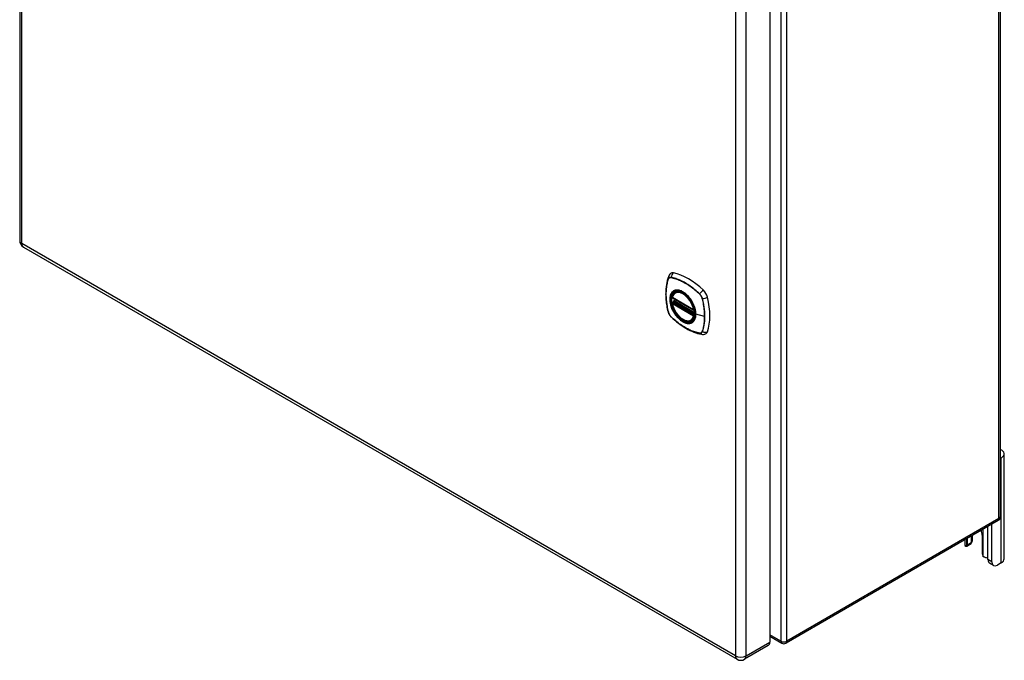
# Model space of a CAD drawing. Header units: inches. Extents: x 7 to 130, y 9 to 81.
# Tile 9 of 10: x 111 to 130, y 40 to 52. Entities that reach past the tile are written whole.
import ezdxf

# ---------------------------------------------------------------- set-up
doc = ezdxf.new("R2010")
doc.units = ezdxf.units.IN
doc.header["$MEASUREMENT"] = 0
doc.layers.add('Visible Edges(ANSI)', color=7, linetype='Continuous', lineweight=25)
doc.layers.add('Visible Tangent Edges(ANSI)', color=7, linetype='Continuous', lineweight=25)

msp = doc.modelspace()

# ---------------------------------------------------------------- linework, layer by layer
at = {"layer": 'Visible Edges(ANSI)'}
for p, q in [((111.282, 60.85), (111.282, 48.186)), ((130.352, 55.742), (130.352, 42.815)), ((125.872, 53.045), (125.872, 40.381)), ((111.355, 48.059), (125.233, 40.047)), ((124.034, 47.176), (124.044, 47.183)), ((123.977, 47.073), (124.391, 46.834)), ((123.977, 46.977), (123.991, 46.985)), ((123.997, 46.997), (123.997, 46.999)), ((124.002, 47.011), (124.043, 47.035)), ((124.347, 46.634), (124.357, 46.64)), ((130.372, 43.963), (130.352, 43.951)), ((130.427, 41.998), (130.427, 44.04)), ((130.31, 42.742), (126.186, 40.362)), ((130.113, 41.985), (130.113, 42.629)), ((130.187, 41.942), (130.187, 42.671)), ((129.66, 42.367), (129.66, 42.28)), ((129.713, 42.268), (129.713, 42.398)), ((129.787, 42.441), (129.787, 42.311)), ((129.809, 42.356), (129.809, 42.453)), ((130, 42.46), (130, 42.102)), ((129.774, 42.282), (129.7, 42.239)), ((130.219, 41.871), (130.145, 41.914)), ((130.372, 41.922), (130.297, 41.878)), ((125.872, 40.494), (126.102, 40.362)), ((125.841, 40.314), (125.379, 40.047))]:
    msp.add_line(p, q, dxfattribs=at)
at = {"layer": 'Visible Edges(ANSI)', "flags": 128}
for points in [[(123.94, 47.544), (123.932, 47.537), (123.925, 47.529), (123.913, 47.514), (123.904, 47.498), (123.897, 47.481)], [(123.897, 47.481), (123.885, 47.445), (123.875, 47.407), (123.866, 47.368), (123.859, 47.328), (123.854, 47.288), (123.85, 47.247), (123.847, 47.205), (123.847, 47.162), (123.847, 47.118), (123.85, 47.075), (123.853, 47.03), (123.859, 46.985), (123.865, 46.94), (123.873, 46.894), (123.883, 46.848), (123.894, 46.802)], [(123.972, 47.086), (123.976, 47.1), (123.981, 47.114), (123.988, 47.128), (123.995, 47.14), (124.003, 47.151), (124.012, 47.161), (124.023, 47.169), (124.034, 47.176)], [(124.347, 46.634), (124.335, 46.629), (124.323, 46.624), (124.31, 46.621), (124.297, 46.619), (124.284, 46.619), (124.27, 46.62), (124.256, 46.622), (124.241, 46.625), (124.227, 46.63), (124.212, 46.635), (124.197, 46.642), (124.182, 46.65), (124.168, 46.66), (124.153, 46.67), (124.139, 46.681), (124.125, 46.693), (124.111, 46.706), (124.098, 46.72), (124.084, 46.735), (124.072, 46.75), (124.06, 46.766), (124.048, 46.783), (124.037, 46.8), (124.027, 46.817), (124.017, 46.835), (124.008, 46.854), (124, 46.872), (123.993, 46.891), (123.986, 46.909), (123.98, 46.928), (123.976, 46.946), (123.972, 46.965)], [(123.991, 46.985), (123.994, 46.987), (123.996, 46.99), (123.997, 46.994), (123.997, 46.997)], [(124.286, 47.097), (124.305, 47.074), (124.323, 47.051), (124.34, 47.026), (124.355, 47.001), (124.37, 46.974), (124.382, 46.948), (124.394, 46.921), (124.404, 46.893)], [(123.894, 46.802), (123.898, 46.788), (123.903, 46.774), (123.909, 46.76), (123.916, 46.747), (123.924, 46.735), (123.933, 46.723), (123.942, 46.711), (123.953, 46.7)], [(123.953, 46.7), (123.987, 46.668), (124.022, 46.637), (124.058, 46.607), (124.094, 46.578), (124.13, 46.551), (124.166, 46.526), (124.203, 46.502), (124.24, 46.48), (124.278, 46.459), (124.315, 46.44), (124.353, 46.422), (124.391, 46.407), (124.429, 46.393), (124.467, 46.381), (124.505, 46.371), (124.543, 46.363)], [(124.543, 46.363), (124.56, 46.361), (124.579, 46.361), (124.598, 46.364), (124.608, 46.366), (124.618, 46.37)], [(129.7, 42.239), (129.699, 42.239), (129.698, 42.238), (129.697, 42.238), (129.696, 42.238), (129.694, 42.237), (129.693, 42.237), (129.692, 42.237), (129.691, 42.237), (129.69, 42.237), (129.689, 42.237), (129.688, 42.237), (129.686, 42.237), (129.685, 42.238), (129.684, 42.238), (129.683, 42.238), (129.682, 42.239), (129.681, 42.239), (129.68, 42.24), (129.679, 42.241), (129.678, 42.242), (129.677, 42.243), (129.676, 42.243), (129.675, 42.244), (129.674, 42.245)], [(129.795, 42.315), (129.795, 42.315), (129.794, 42.314), (129.794, 42.314), (129.794, 42.314), (129.793, 42.313), (129.793, 42.313), (129.793, 42.312), (129.792, 42.312), (129.792, 42.311), (129.792, 42.311), (129.791, 42.311), (129.791, 42.31), (129.791, 42.31), (129.79, 42.309), (129.79, 42.309), (129.79, 42.308), (129.789, 42.308), (129.789, 42.308), (129.789, 42.307), (129.788, 42.307), (129.788, 42.306), (129.787, 42.306), (129.787, 42.306), (129.787, 42.305)], [(130.049, 42.029), (130.047, 42.03), (130.045, 42.03), (130.043, 42.031), (130.042, 42.032), (130.04, 42.032), (130.038, 42.033), (130.036, 42.034), (130.035, 42.035), (130.033, 42.036), (130.031, 42.037), (130.03, 42.039), (130.028, 42.04), (130.027, 42.041), (130.025, 42.043), (130.024, 42.044), (130.022, 42.046), (130.021, 42.047), (130.019, 42.049), (130.018, 42.05), (130.017, 42.052), (130.016, 42.054), (130.015, 42.055), (130.014, 42.057), (130.013, 42.059)]]:
    msp.add_lwpolyline(points, dxfattribs=at)
at = {"layer": 'Visible Edges(ANSI)'}
for centre, radius, start, end in [((111.428, 48.186), 0.146, 180, 240), ((123.983, 47.083), 0.0118, 166.5554, 240), ((123.983, 46.967), 0.0118, 120, 190.611), ((124.008, 47.001), 0.0118, 120, 187.8283), ((124.397, 46.844), 0.0118, 240, 282.6344), ((130.268, 42.815), 0.084, 300, 0), ((126.144, 40.434), 0.084, 240, 300), ((125.306, 40.173), 0.146, 240, 300)]:
    msp.add_arc(centre, radius, start, end, dxfattribs=at)
for centre, major_axis, start_param, end_param in [((124.037, 47.396), (-0.089, 0.153), 5.825423, 6.381985), ((124.288, 46.399), (-0.64, 1.108), 5.170151, 5.825423), ((124.183, 46.901), (0.157, -0.273), 2.363977, 7.060801), ((124.539, 47.107), (0.089, -0.153), 1.113034, 2.028558), ((123.801, 47.243), (-0.64, 1.108), 3.599355, 4.254627), ((124.539, 46.527), (0.089, -0.153), 6.184386, 6.740947), ((130.24, 44.04), (0.188, 0), 5.497787, 7.21427), ((129.856, 42.542), (0.102, -0.176), 0.785398, 1.303617), ((129.621, 42.356), (0.188, 0), 5.900503, 6.283185), ((129.796, 42.28), (-0.136, 0), 0, 0.457575), ((129.669, 42.293), (0.031, -0.0537), 6.282025, 7.068583), ((129.743, 42.336), (0.031, -0.0537), 0, 0.785398), ((130.044, 42.077), (-0.031, 0.0537), 0.785398, 1.571956), ((130.109, 42.099), (0.136, 0), 4.254814, 4.739895), ((130.223, 42.049), (-0.078, -0.135), 5.497787, 6.283185), ((130.297, 42.006), (-0.078, -0.135), 5.497787, 7.068583), ((130.24, 41.998), (0.187, 0), 5.497787, 6.283185), ((125.768, 40.44), (0.073, -0.126), 0, 0.785398)]:
    msp.add_ellipse(centre, major_axis=major_axis, ratio=0.57735, start_param=start_param, end_param=end_param, dxfattribs=at)
msp.add_ellipse((124.18, 46.899), major_axis=(-0.16, 0.277), ratio=0.57735, dxfattribs=at)
at = {"layer": 'Visible Tangent Edges(ANSI)'}
for p, q in [((111.325, 48.126), (111.325, 60.791)), ((130.327, 42.781), (130.327, 55.708)), ((126.084, 53.327), (126.084, 40.4)), ((126.203, 40.4), (126.203, 53.327)), ((125.203, 52.778), (125.203, 40.114)), ((125.409, 40.114), (125.409, 52.778)), ((125.203, 40.114), (111.325, 48.126)), ((123.897, 47.436), (123.897, 47.437)), ((123.949, 47.467), (123.949, 47.467)), ((124.504, 47.147), (124.504, 47.146)), ((124.389, 46.839), (123.975, 47.078)), ((123.975, 46.962), (124.389, 46.723)), ((123.983, 46.977), (123.995, 46.983)), ((124.397, 46.738), (123.983, 46.977)), ((123.995, 46.983), (124.405, 46.746)), ((124.406, 46.763), (124.003, 46.996)), ((124.008, 47.011), (124.047, 47.033)), ((124.406, 46.781), (124.008, 47.011)), ((124.556, 47.057), (124.556, 47.056)), ((123.897, 46.796), (123.897, 46.796)), ((124.404, 46.742), (124.397, 46.738)), ((124.602, 46.71), (124.431, 46.753)), ((123.949, 46.706), (123.949, 46.706)), ((124.504, 46.386), (124.504, 46.386)), ((124.556, 46.416), (124.556, 46.416)), ((130.372, 41.922), (130.372, 43.963)), ((130.327, 42.781), (126.203, 40.4)), ((130.013, 42.571), (130.013, 42.059)), ((129.7, 42.239), (129.7, 42.39)), ((129.787, 42.311), (129.713, 42.268)), ((130.187, 41.942), (130.113, 41.985)), ((126.084, 40.4), (125.872, 40.523)), ((125.409, 40.114), (125.872, 40.381))]:
    msp.add_line(p, q, dxfattribs=at)
at = {"layer": 'Visible Tangent Edges(ANSI)', "flags": 128}
for points in [[(123.897, 47.439), (123.889, 47.417), (123.883, 47.395), (123.877, 47.372), (123.871, 47.348), (123.866, 47.324), (123.862, 47.3), (123.859, 47.275), (123.856, 47.249), (123.854, 47.223), (123.852, 47.197), (123.851, 47.17), (123.851, 47.143), (123.851, 47.116), (123.852, 47.088), (123.854, 47.06), (123.856, 47.032), (123.859, 47.003), (123.862, 46.974), (123.866, 46.945), (123.871, 46.916), (123.877, 46.886), (123.883, 46.856), (123.889, 46.827), (123.897, 46.797)], [(123.897, 46.796), (123.89, 46.826), (123.883, 46.856), (123.877, 46.886), (123.872, 46.915), (123.867, 46.945), (123.863, 46.974), (123.859, 47.003), (123.856, 47.031), (123.854, 47.059), (123.853, 47.087), (123.852, 47.115), (123.851, 47.142), (123.852, 47.169), (123.852, 47.196), (123.854, 47.222), (123.856, 47.248), (123.859, 47.273), (123.863, 47.298), (123.867, 47.323), (123.872, 47.347), (123.877, 47.37), (123.883, 47.393), (123.89, 47.415), (123.897, 47.436)], [(123.949, 47.469), (123.946, 47.469), (123.943, 47.47), (123.94, 47.47), (123.937, 47.47), (123.935, 47.47), (123.932, 47.47), (123.929, 47.469), (123.926, 47.469), (123.924, 47.468), (123.921, 47.467), (123.919, 47.466), (123.917, 47.465), (123.915, 47.463), (123.912, 47.462), (123.91, 47.46), (123.908, 47.458), (123.907, 47.456), (123.905, 47.454), (123.903, 47.452), (123.902, 47.449), (123.9, 47.447), (123.899, 47.444), (123.898, 47.441), (123.897, 47.439)], [(123.897, 47.437), (123.898, 47.44), (123.9, 47.442), (123.901, 47.445), (123.902, 47.447), (123.904, 47.45), (123.906, 47.452), (123.907, 47.454), (123.909, 47.456), (123.911, 47.457), (123.913, 47.459), (123.915, 47.461), (123.917, 47.462), (123.92, 47.463), (123.922, 47.464), (123.924, 47.465), (123.927, 47.466), (123.929, 47.467), (123.932, 47.467), (123.935, 47.467), (123.937, 47.467), (123.94, 47.467), (123.943, 47.467), (123.946, 47.467), (123.949, 47.467)], [(124.505, 47.148), (124.483, 47.169), (124.46, 47.19), (124.437, 47.21), (124.414, 47.23), (124.391, 47.249), (124.368, 47.267), (124.344, 47.284), (124.321, 47.301), (124.297, 47.317), (124.274, 47.333), (124.25, 47.347), (124.226, 47.361), (124.203, 47.375), (124.179, 47.387), (124.156, 47.399), (124.133, 47.41), (124.109, 47.42), (124.086, 47.429), (124.063, 47.438), (124.04, 47.446), (124.017, 47.453), (123.994, 47.459), (123.972, 47.464), (123.949, 47.469)], [(123.949, 47.467), (123.972, 47.462), (123.994, 47.457), (124.017, 47.451), (124.04, 47.444), (124.063, 47.436), (124.086, 47.428), (124.109, 47.418), (124.132, 47.408), (124.156, 47.397), (124.179, 47.386), (124.203, 47.373), (124.226, 47.36), (124.25, 47.346), (124.273, 47.331), (124.297, 47.316), (124.32, 47.3), (124.343, 47.283), (124.367, 47.265), (124.39, 47.247), (124.413, 47.228), (124.436, 47.209), (124.459, 47.189), (124.481, 47.168), (124.504, 47.147)], [(123.984, 47.196), (123.975, 47.188), (123.967, 47.18), (123.96, 47.17), (123.953, 47.159), (123.947, 47.147), (123.941, 47.134), (123.937, 47.121), (123.933, 47.107), (123.93, 47.092), (123.928, 47.077), (123.927, 47.061), (123.926, 47.044), (123.927, 47.027), (123.928, 47.01), (123.93, 46.992), (123.933, 46.974), (123.937, 46.955), (123.941, 46.937), (123.947, 46.918), (123.953, 46.899), (123.96, 46.88), (123.967, 46.862), (123.975, 46.843), (123.984, 46.825)], [(124.428, 46.755), (124.422, 46.697), (124.406, 46.648), (124.378, 46.611), (124.342, 46.587), (124.298, 46.577), (124.248, 46.583), (124.196, 46.603), (124.142, 46.636), (124.09, 46.681), (124.043, 46.737), (124.001, 46.8), (123.968, 46.867), (123.945, 46.936), (123.932, 47.003), (123.931, 47.066), (123.941, 47.121), (123.962, 47.165), (123.993, 47.198), (124.032, 47.216), (124.079, 47.22), (124.13, 47.209), (124.183, 47.184), (124.236, 47.146), (124.286, 47.097)], [(124.018, 47.216), (124.016, 47.215), (124.015, 47.215), (124.013, 47.214), (124.012, 47.213), (124.01, 47.213), (124.009, 47.212), (124.007, 47.211), (124.006, 47.21), (124.004, 47.21), (124.003, 47.209), (124.002, 47.208), (124, 47.207), (123.999, 47.207), (123.997, 47.206), (123.996, 47.205), (123.995, 47.204), (123.993, 47.203), (123.992, 47.202), (123.991, 47.201), (123.989, 47.2), (123.988, 47.199), (123.987, 47.198), (123.986, 47.197), (123.984, 47.196)], [(124.339, 47.03), (124.328, 47.047), (124.316, 47.063), (124.304, 47.079), (124.291, 47.095), (124.278, 47.109), (124.264, 47.123), (124.25, 47.137), (124.236, 47.149), (124.222, 47.161), (124.208, 47.171), (124.193, 47.181), (124.179, 47.19), (124.164, 47.198), (124.15, 47.205), (124.135, 47.211), (124.121, 47.216), (124.107, 47.219), (124.093, 47.222), (124.079, 47.224), (124.066, 47.224), (124.053, 47.224), (124.041, 47.222), (124.029, 47.219), (124.018, 47.216)], [(124.504, 47.146), (124.507, 47.143), (124.51, 47.14), (124.513, 47.137), (124.516, 47.134), (124.518, 47.13), (124.521, 47.127), (124.524, 47.123), (124.526, 47.12), (124.529, 47.116), (124.531, 47.112), (124.534, 47.109), (124.536, 47.105), (124.538, 47.101), (124.54, 47.097), (124.542, 47.093), (124.544, 47.089), (124.546, 47.085), (124.548, 47.081), (124.549, 47.077), (124.551, 47.073), (124.552, 47.069), (124.553, 47.065), (124.555, 47.061), (124.556, 47.057)], [(124.558, 47.057), (124.557, 47.061), (124.556, 47.065), (124.554, 47.069), (124.553, 47.073), (124.551, 47.078), (124.55, 47.082), (124.548, 47.086), (124.546, 47.09), (124.544, 47.094), (124.542, 47.098), (124.54, 47.102), (124.538, 47.106), (124.535, 47.11), (124.533, 47.114), (124.531, 47.118), (124.528, 47.121), (124.525, 47.125), (124.523, 47.128), (124.52, 47.132), (124.517, 47.135), (124.514, 47.139), (124.511, 47.142), (124.508, 47.145), (124.505, 47.148)], [(123.991, 46.985), (123.991, 46.985), (123.991, 46.985), (123.991, 46.985), (123.991, 46.985), (123.991, 46.985), (123.991, 46.985), (123.991, 46.985), (123.991, 46.985), (123.991, 46.985), (123.991, 46.985), (123.991, 46.985), (123.991, 46.985), (123.991, 46.985), (123.991, 46.985), (123.991, 46.985), (123.991, 46.985), (123.991, 46.985), (123.991, 46.985), (123.991, 46.985), (123.991, 46.985), (123.991, 46.985), (123.991, 46.985), (123.991, 46.985), (123.991, 46.985)], [(123.991, 46.985), (123.991, 46.985), (123.991, 46.985), (123.991, 46.985), (123.991, 46.985), (123.991, 46.985), (123.991, 46.985), (123.991, 46.985), (123.991, 46.985), (123.991, 46.985), (123.991, 46.985), (123.991, 46.985), (123.991, 46.985), (123.992, 46.984), (123.992, 46.984), (123.992, 46.984), (123.992, 46.984), (123.992, 46.984), (123.992, 46.984), (123.992, 46.984), (123.993, 46.984), (123.993, 46.984), (123.993, 46.984), (123.993, 46.984), (123.993, 46.984)], [(123.993, 46.984), (123.993, 46.984), (123.993, 46.984), (123.993, 46.984), (123.993, 46.984), (123.994, 46.984), (123.994, 46.984), (123.994, 46.984), (123.994, 46.984), (123.994, 46.984), (123.994, 46.984), (123.994, 46.984), (123.994, 46.984), (123.994, 46.983), (123.994, 46.983), (123.994, 46.983), (123.994, 46.983), (123.994, 46.983), (123.994, 46.983), (123.994, 46.983), (123.994, 46.983), (123.995, 46.983), (123.995, 46.983), (123.995, 46.983), (123.995, 46.983)], [(123.997, 46.998), (123.997, 46.998), (123.997, 46.998), (123.997, 46.998), (123.997, 46.998), (123.997, 46.998), (123.997, 46.998), (123.997, 46.998), (123.997, 46.998), (123.997, 46.998), (123.997, 46.998), (123.997, 46.998), (123.997, 46.998), (123.997, 46.997), (123.997, 46.997), (123.997, 46.997), (123.997, 46.997), (123.997, 46.997), (123.997, 46.997), (123.997, 46.997), (123.997, 46.997), (123.997, 46.997), (123.997, 46.997), (123.997, 46.997), (123.997, 46.997)], [(124, 46.998), (124, 46.998), (124, 46.998), (123.999, 46.998), (123.999, 46.998), (123.999, 46.998), (123.999, 46.998), (123.999, 46.998), (123.999, 46.998), (123.998, 46.998), (123.998, 46.998), (123.998, 46.998), (123.998, 46.998), (123.998, 46.998), (123.998, 46.998), (123.998, 46.998), (123.998, 46.998), (123.998, 46.998), (123.997, 46.998), (123.997, 46.998), (123.997, 46.998), (123.997, 46.998), (123.997, 46.998), (123.997, 46.998), (123.997, 46.998)], [(124.003, 46.996), (124.003, 46.996), (124.003, 46.996), (124.003, 46.996), (124.002, 46.996), (124.002, 46.996), (124.002, 46.996), (124.002, 46.996), (124.002, 46.997), (124.002, 46.997), (124.002, 46.997), (124.002, 46.997), (124.002, 46.997), (124.001, 46.997), (124.001, 46.997), (124.001, 46.997), (124.001, 46.997), (124.001, 46.997), (124.001, 46.997), (124.001, 46.997), (124.001, 46.997), (124, 46.997), (124, 46.997), (124, 46.997), (124, 46.998)], [(124.373, 46.972), (124.371, 46.975), (124.37, 46.977), (124.369, 46.98), (124.368, 46.982), (124.366, 46.985), (124.365, 46.987), (124.364, 46.989), (124.362, 46.992), (124.361, 46.994), (124.36, 46.997), (124.358, 46.999), (124.357, 47.002), (124.355, 47.004), (124.354, 47.006), (124.353, 47.009), (124.351, 47.011), (124.35, 47.013), (124.348, 47.016), (124.347, 47.018), (124.345, 47.021), (124.344, 47.023), (124.342, 47.025), (124.341, 47.028), (124.339, 47.03)], [(124.431, 46.753), (124.431, 46.761), (124.431, 46.77), (124.43, 46.779), (124.429, 46.788), (124.428, 46.796), (124.427, 46.805), (124.426, 46.814), (124.424, 46.824), (124.423, 46.833), (124.421, 46.842), (124.418, 46.851), (124.416, 46.86), (124.413, 46.87), (124.411, 46.879), (124.408, 46.888), (124.404, 46.898), (124.401, 46.907), (124.398, 46.917), (124.394, 46.926), (124.39, 46.935), (124.386, 46.945), (124.382, 46.954), (124.377, 46.963), (124.373, 46.972)], [(124.556, 47.056), (124.56, 47.041), (124.563, 47.026), (124.566, 47.011), (124.57, 46.996), (124.573, 46.982), (124.576, 46.967), (124.579, 46.952), (124.581, 46.937), (124.584, 46.923), (124.586, 46.908), (124.588, 46.893), (124.59, 46.879), (124.592, 46.864), (124.594, 46.85), (124.595, 46.835), (124.597, 46.821), (124.598, 46.807), (124.599, 46.793), (124.6, 46.779), (124.601, 46.765), (124.601, 46.751), (124.602, 46.737), (124.602, 46.723), (124.602, 46.71)], [(124.558, 46.415), (124.565, 46.437), (124.572, 46.459), (124.578, 46.482), (124.583, 46.505), (124.588, 46.529), (124.592, 46.554), (124.595, 46.579), (124.598, 46.604), (124.6, 46.63), (124.602, 46.656), (124.603, 46.683), (124.603, 46.71), (124.603, 46.737), (124.602, 46.765), (124.6, 46.793), (124.598, 46.821), (124.595, 46.85), (124.592, 46.879), (124.588, 46.908), (124.583, 46.938), (124.578, 46.967), (124.572, 46.997), (124.565, 47.027), (124.558, 47.057)], [(123.897, 46.797), (123.898, 46.793), (123.899, 46.788), (123.9, 46.784), (123.902, 46.78), (123.903, 46.776), (123.905, 46.772), (123.907, 46.768), (123.908, 46.764), (123.91, 46.759), (123.912, 46.755), (123.915, 46.751), (123.917, 46.747), (123.919, 46.744), (123.921, 46.74), (123.924, 46.736), (123.926, 46.732), (123.929, 46.729), (123.932, 46.725), (123.935, 46.721), (123.937, 46.718), (123.94, 46.715), (123.943, 46.712), (123.946, 46.708), (123.949, 46.705)], [(123.949, 46.706), (123.946, 46.709), (123.943, 46.712), (123.94, 46.716), (123.937, 46.719), (123.935, 46.722), (123.932, 46.726), (123.929, 46.729), (123.927, 46.733), (123.924, 46.736), (123.922, 46.74), (123.92, 46.744), (123.917, 46.748), (123.915, 46.752), (123.913, 46.756), (123.911, 46.76), (123.909, 46.764), (123.907, 46.768), (123.906, 46.772), (123.904, 46.776), (123.902, 46.78), (123.901, 46.784), (123.9, 46.788), (123.898, 46.792), (123.897, 46.796)], [(123.984, 46.825), (123.986, 46.822), (123.987, 46.82), (123.988, 46.817), (123.989, 46.815), (123.991, 46.813), (123.992, 46.81), (123.993, 46.808), (123.995, 46.805), (123.996, 46.803), (123.997, 46.8), (123.999, 46.798), (124, 46.796), (124.002, 46.793), (124.003, 46.791), (124.004, 46.788), (124.006, 46.786), (124.007, 46.784), (124.009, 46.781), (124.01, 46.779), (124.012, 46.777), (124.013, 46.774), (124.015, 46.772), (124.016, 46.77), (124.018, 46.767)], [(124.018, 46.767), (124.029, 46.75), (124.041, 46.734), (124.053, 46.718), (124.066, 46.703), (124.08, 46.688), (124.093, 46.674), (124.107, 46.661), (124.121, 46.648), (124.135, 46.637), (124.15, 46.626), (124.164, 46.616), (124.179, 46.607), (124.193, 46.599), (124.208, 46.592), (124.222, 46.587), (124.236, 46.582), (124.251, 46.578), (124.264, 46.575), (124.278, 46.574), (124.291, 46.573), (124.304, 46.573), (124.316, 46.575), (124.328, 46.578), (124.339, 46.581)], [(124.373, 46.601), (124.377, 46.605), (124.382, 46.609), (124.386, 46.613), (124.39, 46.618), (124.394, 46.623), (124.398, 46.628), (124.401, 46.633), (124.405, 46.639), (124.408, 46.644), (124.411, 46.65), (124.413, 46.656), (124.416, 46.663), (124.418, 46.669), (124.421, 46.676), (124.423, 46.683), (124.424, 46.69), (124.426, 46.698), (124.427, 46.705), (124.428, 46.713), (124.429, 46.721), (124.43, 46.728), (124.431, 46.737), (124.431, 46.745), (124.431, 46.753)], [(124.404, 46.893), (124.406, 46.887), (124.408, 46.881), (124.41, 46.875), (124.411, 46.869), (124.413, 46.863), (124.414, 46.857), (124.416, 46.852), (124.417, 46.846), (124.419, 46.84), (124.42, 46.834), (124.421, 46.828), (124.422, 46.822), (124.423, 46.817), (124.424, 46.811), (124.425, 46.805), (124.425, 46.799), (124.426, 46.794), (124.427, 46.788), (124.427, 46.782), (124.427, 46.777), (124.428, 46.771), (124.428, 46.766), (124.428, 46.761), (124.428, 46.755)], [(124.504, 46.386), (124.481, 46.391), (124.459, 46.396), (124.436, 46.402), (124.413, 46.409), (124.39, 46.417), (124.367, 46.425), (124.344, 46.434), (124.321, 46.444), (124.297, 46.455), (124.274, 46.467), (124.251, 46.479), (124.227, 46.493), (124.204, 46.507), (124.18, 46.521), (124.157, 46.537), (124.133, 46.553), (124.11, 46.57), (124.086, 46.587), (124.063, 46.605), (124.04, 46.624), (124.017, 46.644), (123.994, 46.664), (123.972, 46.685), (123.949, 46.706)], [(123.949, 46.705), (123.972, 46.684), (123.994, 46.663), (124.017, 46.643), (124.04, 46.624), (124.063, 46.605), (124.086, 46.587), (124.11, 46.569), (124.133, 46.552), (124.157, 46.536), (124.18, 46.52), (124.204, 46.506), (124.228, 46.492), (124.251, 46.479), (124.275, 46.466), (124.298, 46.454), (124.322, 46.443), (124.345, 46.433), (124.368, 46.424), (124.391, 46.415), (124.414, 46.408), (124.437, 46.401), (124.46, 46.394), (124.483, 46.389), (124.505, 46.384)], [(124.339, 46.581), (124.341, 46.582), (124.342, 46.583), (124.344, 46.583), (124.345, 46.584), (124.347, 46.585), (124.348, 46.585), (124.35, 46.586), (124.351, 46.587), (124.353, 46.587), (124.354, 46.588), (124.355, 46.589), (124.357, 46.59), (124.358, 46.591), (124.359, 46.591), (124.361, 46.592), (124.362, 46.593), (124.364, 46.594), (124.365, 46.595), (124.366, 46.596), (124.368, 46.597), (124.369, 46.598), (124.37, 46.599), (124.371, 46.6), (124.373, 46.601)], [(124.602, 46.71), (124.602, 46.696), (124.602, 46.683), (124.601, 46.669), (124.601, 46.656), (124.6, 46.643), (124.599, 46.63), (124.598, 46.617), (124.597, 46.604), (124.595, 46.592), (124.594, 46.579), (124.592, 46.566), (124.59, 46.554), (124.588, 46.542), (124.586, 46.53), (124.584, 46.518), (124.581, 46.506), (124.579, 46.494), (124.576, 46.483), (124.573, 46.471), (124.57, 46.46), (124.566, 46.449), (124.563, 46.438), (124.56, 46.427), (124.556, 46.416)], [(124.556, 46.416), (124.555, 46.413), (124.553, 46.41), (124.552, 46.408), (124.551, 46.405), (124.549, 46.403), (124.548, 46.401), (124.546, 46.399), (124.544, 46.397), (124.542, 46.395), (124.54, 46.394), (124.538, 46.392), (124.536, 46.391), (124.534, 46.389), (124.531, 46.388), (124.529, 46.387), (124.526, 46.387), (124.524, 46.386), (124.521, 46.386), (124.518, 46.385), (124.516, 46.385), (124.513, 46.385), (124.51, 46.385), (124.507, 46.386), (124.504, 46.386)], [(124.505, 46.384), (124.508, 46.384), (124.511, 46.384), (124.514, 46.383), (124.517, 46.383), (124.52, 46.384), (124.523, 46.384), (124.525, 46.384), (124.528, 46.385), (124.531, 46.386), (124.533, 46.387), (124.535, 46.388), (124.538, 46.389), (124.54, 46.39), (124.542, 46.392), (124.544, 46.394), (124.546, 46.395), (124.548, 46.397), (124.55, 46.399), (124.551, 46.402), (124.553, 46.404), (124.554, 46.407), (124.556, 46.409), (124.557, 46.412), (124.558, 46.415)]]:
    msp.add_lwpolyline(points, dxfattribs=at)
at = {"layer": 'Visible Tangent Edges(ANSI)'}
for centre, major_axis, ratio, start_param, end_param in [((111.428, 48.186), (-0.146, 0), 0.57735, 0, 0.785398), ((111.428, 48.186), (-0.073, -0.126), 0.57735, 5.497787, 6.283185), ((124.035, 47.457), (-0.021, -0.116), 0.732433, 3.838794, 4.748151), ((124.008, 47.442), (-0.111, 0.039), 0.732433, 0, 0.489359), ((123.906, 47.439), (0.00929, -0.00325), 0.728939, 3.628045, 3.868691), ((123.956, 47.468), (0.00187, 0.00966), 0.73228, 1.612785, 1.853431), ((124.182, 46.901), (-0.173, 0.3), 0.57735, 5.055237, 10.652726), ((124.182, 46.901), (-0.151, 0.261), 0.57735, 4.164956, 6.830618), ((124.19, 46.905), (-0.156, 0.271), 0.57735, 6.166197, 6.283185), ((124.51, 47.148), (-0.00681, -0.0071), 0.362844, 5.090715, 5.331361), ((124.564, 47.152), (-0.0822, -0.0848), 0.360844, 4.183447, 5.092804), ((123.983, 47.083), (-0.0115, 0.0027), 0.697177, 0, 0.936254), ((123.983, 46.967), (-0.0116, -0.0022), 0.424984, 0, 0.691657), ((123.983, 47.083), (-0.0059, -0.0102), 0.57735, 5.497787, 6.283185), ((123.983, 46.967), (-0.0059, -0.0102), 0.57735, 3.926991, 5.497787), ((124.182, 46.901), (0.151, -0.261), 0.57735, 4.164956, 6.830618), ((123.983, 46.967), (-0.0059, 0.0102), 0.57735, 5.497787, 6.283185), ((123.986, 46.995), (0.0018, -0.0117), 0.983841, 0.332621, 1.648576), ((123.992, 46.994), (0.0039, 0.0112), 0.653911, 3.808835, 5.235416), ((123.995, 46.993), (0.0059, 0.0102), 0.57735, 3.926991, 5.335914), ((124.008, 47.001), (-0.0117, -0.0016), 0.470841, 0, 0.203742), ((124.008, 47.001), (-0.0059, -0.0102), 0.57735, 3.926991, 5.351326), ((124.008, 47.001), (-0.0059, 0.0102), 0.57735, 5.497787, 6.283185), ((124.561, 47.061), (-0.00956, -0.00235), 0.362844, 0.951824, 1.19247), ((124.591, 47.106), (-0.115, -0.029), 0.360844, 1.190381, 2.099738), ((124.008, 46.831), (-0.115, -0.029), 0.360844, 0, 0.144706), ((123.906, 46.799), (-0.00955, -0.00239), 0.366185, 0.145032, 0.385678), ((124.397, 46.844), (-0.0059, -0.0102), 0.57735, 5.497787, 6.283185), ((124.397, 46.844), (-0.0116, -0.0022), 0.424984, 0.691657, 1.603666), ((124.397, 46.728), (0.0059, 0.0102), 0.57735, 0.785398, 2.356194), ((124.397, 46.728), (0.0115, -0.0027), 0.697177, 4.077847, 5.160757), ((124.397, 46.728), (0.0059, -0.0102), 0.57735, 1.624298, 2.356194), ((124.433, 46.756), (-0.00492, 0), 0.57735, 0.141897, 1.156289), ((123.956, 46.712), (-0.00685, -0.00707), 0.366185, 5.897507, 6.138153), ((124.035, 46.785), (-0.0822, -0.0848), 0.360844, 6.13848, 6.283185), ((124.19, 46.905), (0.156, -0.271), 0.57735, 0, 0.116988), ((124.51, 46.392), (0.00183, 0.00967), 0.728939, 2.414494, 2.65514), ((124.564, 46.48), (-0.021, -0.116), 0.732433, 5.793826, 6.283185), ((124.561, 46.422), (-0.0093, 0.00321), 0.73228, 1.288161, 1.528808), ((124.591, 46.495), (-0.111, 0.039), 0.732433, 1.535035, 2.444392), ((130.268, 42.815), (0.042, -0.0727), 0.57735, 0, 0.785398), ((130.268, 42.815), (0.084, 0), 0.57735, 5.497787, 6.283185), ((126.144, 40.434), (-0.084, 0), 0.57735, 0.785398, 2.356194), ((126.144, 40.434), (-0.042, -0.0727), 0.57735, 5.497787, 6.283185), ((126.144, 40.434), (0.042, -0.0727), 0.57735, 0, 0.785398), ((125.306, 40.173), (-0.073, -0.126), 0.57735, 5.497787, 6.283185), ((125.306, 40.173), (0.146, 0), 0.57735, 3.926991, 5.497787), ((125.306, 40.173), (0.073, -0.126), 0.57735, 0, 0.785398)]:
    msp.add_ellipse(centre, major_axis=major_axis, ratio=ratio, start_param=start_param, end_param=end_param, dxfattribs=at)
for centre, major_axis in [((124.183, 46.901), (0.171, -0.296)), ((124.18, 46.899), (-0.163, 0.282)), ((124.18, 46.899), (0.162, -0.281))]:
    msp.add_ellipse(centre, major_axis=major_axis, ratio=0.57735, dxfattribs=at)

doc.saveas('drawing.dxf')
